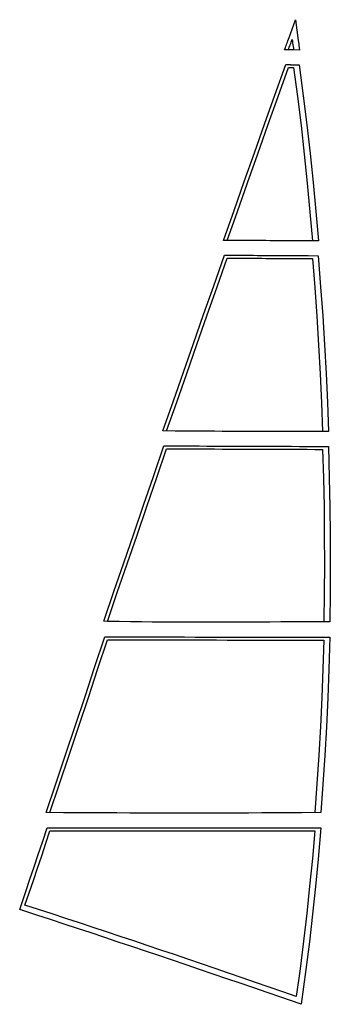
# Model space of a CAD drawing. Extents: x 0 to 527, y 0 to 1672.
import ezdxf

# ---------------------------------------------------------------- set-up
doc = ezdxf.new("R2010")
doc.units = 0
for name, color, linetype in [('1', 3, 'CONTINUOUS'), ('2', 3, 'CONTINUOUS'), ('3', 3, 'CONTINUOUS'), ('4', 3, 'CONTINUOUS'), ('5', 3, 'CONTINUOUS'), ('6', 3, 'CONTINUOUS')]:
    doc.layers.add(name, color=color, linetype=linetype)

msp = doc.modelspace()

# ---------------------------------------------------------------- linework, layer by layer
at = {"layer": '1', "color": 1, "linetype": 'CONTINUOUS'}
msp.add_lwpolyline([(0, 160.712), (10.3274, 191.254), (17.4169, 212.249), (24.4912, 233.245), (31.5532, 254.252), (38.5983, 275.261), (46.6627, 299.371), (74.0923, 299.371), (96.7887, 299.371), (119.408, 299.371), (141.954, 299.371), (164.434, 299.371), (186.857, 299.371), (209.233, 299.371), (231.576, 299.371), (253.898, 299.371), (276.213, 299.371), (298.531, 299.371), (320.864, 299.371), (343.22, 299.371), (365.603, 299.371), (388.016, 299.371), (410.458, 299.371), (432.928, 299.371), (455.419, 299.371), (477.928, 299.371), (510.933, 299.371), (506.234, 246.619), (501.652, 199.73), (496.649, 152.917), (491.186, 105.907), (485.288, 58.9799), (477.437, 0), (442.819, 11.9512), (419.853, 19.8678), (396.89, 27.77), (373.928, 35.6566), (350.967, 43.5264), (328.006, 51.3784), (305.045, 59.2119), (282.082, 67.0259), (259.117, 74.8197), (236.149, 82.5925), (213.176, 90.3432), (190.197, 98.0706), (167.21, 105.773), (144.212, 113.448), (121.202, 121.094), (98.1766, 128.707), (75.1322, 136.284), (52.0655, 143.822), (28.9539, 151.323), (0, 160.712), (0, 160.712)], dxfattribs=at)
at = {"layer": '1', "color": 5, "linetype": 'CONTINUOUS'}
msp.add_lwpolyline([(8.9072, 168.337), (16.0109, 189.331), (23.1016, 210.33), (30.1784, 231.333), (37.2404, 252.341), (44.287, 273.353), (51.317, 294.371), (74.0923, 294.371), (96.7887, 294.371), (119.408, 294.371), (141.954, 294.371), (164.434, 294.371), (186.857, 294.371), (209.233, 294.371), (231.576, 294.371), (253.898, 294.371), (276.213, 294.371), (298.531, 294.371), (320.864, 294.371), (343.22, 294.371), (365.603, 294.371), (388.016, 294.371), (410.458, 294.371), (432.928, 294.371), (455.419, 294.371), (477.928, 294.371), (500.448, 294.371), (496.282, 247.591), (491.708, 200.793), (486.706, 153.98), (481.264, 107.154), (475.378, 60.3182), (469.051, 13.4741), (446.078, 21.4052), (423.107, 29.3236), (400.138, 37.2277), (377.17, 45.1163), (354.202, 52.9884), (331.235, 60.8428), (308.266, 68.6787), (285.296, 76.4954), (262.323, 84.292), (239.346, 92.0678), (216.364, 99.8217), (193.374, 107.552), (170.376, 115.259), (147.366, 122.938), (124.341, 130.588), (101.3, 138.207), (78.2384, 145.79), (55.1525, 153.334), (32.0386, 160.835), (8.9072, 168.337), (8.9072, 168.337)], dxfattribs=at)
at = {"layer": '2', "color": 1, "linetype": 'CONTINUOUS'}
msp.add_lwpolyline([(44.994, 325.38), (61.9794, 376.155), (78.289, 425.04), (94.5523, 473.934), (110.771, 522.854), (126.937, 571.784), (144.08, 623.864), (168.515, 623.82), (187.692, 623.785), (206.435, 623.751), (224.869, 623.717), (243.101, 623.684), (261.214, 623.651), (279.27, 623.619), (297.313, 623.586), (315.369, 623.553), (333.453, 623.52), (351.572, 623.487), (369.725, 623.454), (387.909, 623.421), (406.119, 623.388), (424.347, 623.355), (442.59, 623.322), (460.844, 623.289), (479.107, 623.256), (497.379, 623.222), (525.799, 623.171), (524.214, 569.047), (522.356, 520.174), (520.051, 471.375), (517.28, 422.381), (514.066, 373.471), (510.487, 325.439), (477.941, 325.228), (455.431, 325.083), (432.938, 324.94), (410.467, 324.803), (388.024, 324.676), (365.61, 324.565), (343.227, 324.473), (320.871, 324.408), (298.538, 324.373), (276.219, 324.371), (253.905, 324.405), (231.582, 324.474), (209.239, 324.575), (186.862, 324.707), (164.438, 324.859), (141.957, 325.019), (119.41, 325.172), (96.7893, 325.293), (74.0924, 325.352), (44.994, 325.38), (44.994, 325.38)], dxfattribs=at)
at = {"layer": '2', "color": 5, "linetype": 'CONTINUOUS'}
msp.add_lwpolyline([(51.317, 325.374), (67.6694, 374.251), (83.9806, 423.141), (100.247, 472.046), (116.466, 520.966), (132.634, 569.902), (148.748, 618.856), (168.506, 618.82), (187.683, 618.785), (206.425, 618.751), (224.86, 618.717), (243.092, 618.684), (261.205, 618.651), (279.261, 618.619), (297.304, 618.586), (315.36, 618.553), (333.444, 618.52), (351.563, 618.487), (369.716, 618.454), (387.9, 618.421), (406.11, 618.388), (424.338, 618.355), (442.581, 618.322), (460.835, 618.289), (479.098, 618.256), (497.369, 618.222), (515.649, 618.189), (514.222, 569.427), (512.367, 520.646), (510.062, 471.849), (507.301, 423.037), (504.094, 374.212), (500.462, 325.374), (477.941, 325.228), (455.431, 325.083), (432.938, 324.94), (410.467, 324.803), (388.024, 324.676), (365.61, 324.565), (343.227, 324.473), (320.871, 324.408), (298.538, 324.373), (276.219, 324.371), (253.905, 324.405), (231.582, 324.474), (209.239, 324.575), (186.862, 324.707), (164.438, 324.859), (141.957, 325.019), (119.41, 325.172), (96.7893, 325.293), (74.0924, 325.352), (51.317, 325.374), (51.317, 325.374)], dxfattribs=at)
at = {"layer": '3', "color": 1, "linetype": 'CONTINUOUS'}
msp.add_lwpolyline([(142.437, 650.266), (159.827, 700.932), (176.576, 749.747), (193.319, 798.563), (210.056, 847.383), (226.785, 896.204), (244.556, 948.1), (263.794, 948.034), (277.731, 947.986), (291.229, 947.94), (304.457, 947.895), (317.535, 947.85), (330.542, 947.805), (343.528, 947.76), (356.52, 947.716), (369.532, 947.671), (382.567, 947.626), (395.625, 947.581), (408.703, 947.537), (421.796, 947.492), (434.901, 947.447), (448.014, 947.401), (461.135, 947.356), (474.262, 947.311), (487.395, 947.266), (500.534, 947.221), (523.523, 947.142), (525.06, 893.629), (526.05, 844.774), (526.592, 795.994), (526.688, 747.033), (526.356, 698.159), (525.64, 649.555), (497.36, 649.409), (479.088, 649.314), (460.825, 649.218), (442.57, 649.12), (424.327, 649.022), (406.099, 648.926), (387.888, 648.833), (369.705, 648.748), (351.552, 648.675), (333.433, 648.619), (315.349, 648.587), (297.293, 648.586), (279.25, 648.623), (261.194, 648.707), (243.081, 648.843), (224.849, 649.034), (206.415, 649.278), (187.674, 649.565), (168.5, 649.871), (142.437, 650.266), (142.437, 650.266)], dxfattribs=at)
at = {"layer": '3', "color": 5, "linetype": 'CONTINUOUS'}
msp.add_lwpolyline([(148.748, 650.17), (165.502, 698.984), (182.251, 747.8), (198.995, 796.617), (215.732, 845.437), (232.461, 894.259), (249.18, 943.084), (263.777, 943.034), (277.714, 942.986), (291.212, 942.94), (304.44, 942.895), (317.517, 942.85), (330.524, 942.805), (343.51, 942.76), (356.503, 942.716), (369.515, 942.671), (382.55, 942.626), (395.608, 942.581), (408.686, 942.537), (421.779, 942.492), (434.883, 942.447), (447.997, 942.401), (461.118, 942.356), (474.245, 942.311), (487.378, 942.266), (500.516, 942.221), (513.661, 942.176), (515.062, 893.426), (516.05, 844.663), (516.593, 795.887), (516.688, 747.101), (516.357, 698.306), (515.639, 649.504), (497.36, 649.409), (479.088, 649.314), (460.825, 649.218), (442.57, 649.12), (424.327, 649.022), (406.099, 648.926), (387.888, 648.833), (369.705, 648.748), (351.552, 648.675), (333.433, 648.619), (315.349, 648.587), (297.293, 648.586), (279.25, 648.623), (261.194, 648.707), (243.081, 648.843), (224.849, 649.034), (206.415, 649.278), (187.674, 649.565), (168.5, 649.871), (148.748, 650.17), (148.748, 650.17)], dxfattribs=at)
at = {"layer": '4', "color": 1, "linetype": 'CONTINUOUS'}
msp.add_lwpolyline([(242.846, 973.513), (260.618, 1024.33), (277.718, 1073.24), (294.818, 1122.14), (311.917, 1171.04), (329.014, 1219.95), (347.173, 1271.9), (359.783, 1271.82), (367.373, 1271.78), (374.721, 1271.74), (381.932, 1271.7), (389.076, 1271.66), (396.192, 1271.62), (403.306, 1271.58), (410.426, 1271.54), (417.558, 1271.5), (424.7, 1271.46), (431.852, 1271.42), (439.011, 1271.38), (446.176, 1271.34), (453.346, 1271.3), (460.518, 1271.26), (467.693, 1271.22), (474.871, 1271.18), (482.052, 1271.14), (489.235, 1271.1), (506.026, 1271.01), (510.319, 1217.87), (513.872, 1168.86), (516.958, 1119.93), (519.594, 1070.83), (521.8, 1021.84), (523.662, 972.529), (500.506, 972.557), (487.368, 972.574), (474.236, 972.589), (461.109, 972.603), (447.988, 972.615), (434.875, 972.626), (421.77, 972.636), (408.677, 972.647), (395.6, 972.659), (382.542, 972.675), (369.507, 972.696), (356.495, 972.723), (343.503, 972.76), (330.517, 972.809), (317.51, 972.873), (304.433, 972.953), (291.205, 973.051), (277.708, 973.169), (263.773, 973.303), (242.846, 973.513), (242.846, 973.513)], dxfattribs=at)
at = {"layer": '4', "color": 5, "linetype": 'CONTINUOUS'}
msp.add_lwpolyline([(249.18, 973.45), (266.282, 1022.35), (283.382, 1071.25), (300.482, 1120.16), (317.58, 1169.06), (334.678, 1217.97), (351.773, 1266.87), (359.755, 1266.83), (367.346, 1266.78), (374.693, 1266.74), (381.905, 1266.7), (389.048, 1266.66), (396.164, 1266.62), (403.278, 1266.58), (410.398, 1266.54), (417.53, 1266.5), (424.672, 1266.46), (431.824, 1266.42), (438.984, 1266.38), (446.149, 1266.34), (453.318, 1266.3), (460.49, 1266.26), (467.666, 1266.22), (474.843, 1266.18), (482.024, 1266.14), (489.207, 1266.1), (496.393, 1266.06), (500.345, 1217.15), (503.892, 1168.23), (506.978, 1119.31), (509.604, 1070.38), (511.807, 1021.46), (513.651, 972.541), (500.506, 972.557), (487.368, 972.574), (474.236, 972.589), (461.109, 972.603), (447.988, 972.615), (434.875, 972.626), (421.77, 972.636), (408.677, 972.647), (395.6, 972.659), (382.542, 972.675), (369.507, 972.696), (356.495, 972.723), (343.503, 972.76), (330.517, 972.809), (317.51, 972.873), (304.433, 972.953), (291.205, 973.051), (277.708, 973.169), (263.773, 973.303), (249.18, 973.45), (249.18, 973.45)], dxfattribs=at)
at = {"layer": '5', "color": 1, "linetype": 'CONTINUOUS'}
msp.add_lwpolyline([(345.429, 1297.06), (363.431, 1347.89), (380.746, 1396.78), (398.061, 1445.67), (415.375, 1494.56), (432.69, 1543.45), (451.079, 1595.38), (456.178, 1595.34), (456.633, 1595.34), (457.076, 1595.33), (457.513, 1595.33), (457.947, 1595.32), (458.38, 1595.32), (458.813, 1595.32), (459.247, 1595.31), (459.682, 1595.31), (460.117, 1595.31), (460.552, 1595.3), (460.987, 1595.3), (461.423, 1595.3), (461.859, 1595.29), (462.295, 1595.29), (462.731, 1595.28), (463.167, 1595.28), (463.603, 1595.28), (464.04, 1595.27), (473.865, 1595.19), (480.919, 1542.47), (486.972, 1493.33), (492.475, 1444.29), (497.496, 1395.1), (502.077, 1346.04), (506.437, 1296.15), (489.203, 1296.22), (482.02, 1296.25), (474.84, 1296.27), (467.662, 1296.3), (460.487, 1296.33), (453.315, 1296.36), (446.146, 1296.39), (438.981, 1296.42), (431.821, 1296.45), (424.67, 1296.48), (417.527, 1296.51), (410.396, 1296.54), (403.275, 1296.58), (396.162, 1296.62), (389.046, 1296.67), (381.902, 1296.72), (374.692, 1296.78), (367.344, 1296.85), (359.754, 1296.92), (345.429, 1297.06), (345.429, 1297.06)], dxfattribs=at)
at = {"layer": '5', "color": 5, "linetype": 'CONTINUOUS'}
msp.add_lwpolyline([(351.773, 1296.99), (369.087, 1345.89), (386.402, 1394.78), (403.716, 1443.67), (421.031, 1492.56), (438.345, 1541.45), (455.66, 1590.34), (456.136, 1590.34), (456.591, 1590.34), (457.034, 1590.33), (457.471, 1590.33), (457.905, 1590.32), (458.338, 1590.32), (458.772, 1590.32), (459.206, 1590.31), (459.64, 1590.31), (460.075, 1590.31), (460.51, 1590.3), (460.946, 1590.3), (461.381, 1590.3), (461.817, 1590.29), (462.253, 1590.29), (462.689, 1590.29), (463.125, 1590.28), (463.562, 1590.28), (463.998, 1590.27), (464.435, 1590.27), (470.994, 1541.24), (477.035, 1492.22), (482.536, 1443.19), (487.539, 1394.17), (492.115, 1345.17), (496.389, 1296.19), (489.203, 1296.22), (482.02, 1296.25), (474.84, 1296.27), (467.662, 1296.3), (460.487, 1296.33), (453.315, 1296.36), (446.146, 1296.39), (438.981, 1296.42), (431.821, 1296.45), (424.67, 1296.48), (417.527, 1296.51), (410.396, 1296.54), (403.275, 1296.58), (396.162, 1296.62), (389.046, 1296.67), (381.902, 1296.72), (374.692, 1296.78), (367.344, 1296.85), (359.754, 1296.92), (351.773, 1296.99), (351.773, 1296.99)], dxfattribs=at)
at = {"layer": '6', "color": 1, "linetype": 'CONTINUOUS'}
msp.add_lwpolyline([(449.313, 1620.41), (450.782, 1624.55), (451.56, 1626.75), (452.339, 1628.95), (453.117, 1631.14), (453.895, 1633.34), (454.699, 1635.61), (454.82, 1635.93), (454.901, 1636.14), (454.983, 1636.36), (455.066, 1636.58), (455.148, 1636.8), (455.231, 1637.02), (455.313, 1637.24), (455.396, 1637.47), (455.478, 1637.7), (455.561, 1637.92), (455.644, 1638.15), (455.727, 1638.38), (455.809, 1638.61), (455.892, 1638.84), (455.975, 1639.07), (456.058, 1639.31), (456.142, 1639.54), (456.225, 1639.77), (456.308, 1640.01), (467.583, 1671.67), (472.356, 1636.61), (472.78, 1633.54), (473.168, 1630.55), (473.558, 1627.57), (473.953, 1624.58), (474.533, 1620.19), (463.998, 1620.28), (463.562, 1620.29), (463.125, 1620.29), (462.689, 1620.3), (462.253, 1620.3), (461.817, 1620.3), (461.381, 1620.31), (460.946, 1620.31), (460.51, 1620.31), (460.075, 1620.32), (459.64, 1620.32), (459.206, 1620.32), (458.772, 1620.33), (458.339, 1620.33), (457.905, 1620.33), (457.471, 1620.34), (457.034, 1620.34), (456.591, 1620.34), (456.136, 1620.35), (449.313, 1620.41), (449.313, 1620.41)], dxfattribs=at)
at = {"layer": '6', "color": 5, "linetype": 'CONTINUOUS'}
msp.add_lwpolyline([(455.66, 1620.35), (456.438, 1622.55), (457.216, 1624.75), (457.994, 1626.94), (458.772, 1629.14), (459.55, 1631.34), (460.327, 1633.53), (460.417, 1633.77), (460.506, 1634), (460.595, 1634.23), (460.683, 1634.47), (460.77, 1634.7), (460.857, 1634.94), (460.943, 1635.17), (461.029, 1635.4), (461.115, 1635.64), (461.2, 1635.87), (461.285, 1636.11), (461.37, 1636.34), (461.455, 1636.58), (461.539, 1636.82), (461.624, 1637.05), (461.708, 1637.29), (461.792, 1637.52), (461.876, 1637.76), (461.96, 1637.99), (462.044, 1638.23), (462.45, 1635.24), (462.863, 1632.26), (463.251, 1629.26), (463.644, 1626.27), (464.039, 1623.27), (464.435, 1620.28), (463.998, 1620.28), (463.562, 1620.29), (463.125, 1620.29), (462.689, 1620.3), (462.253, 1620.3), (461.817, 1620.3), (461.381, 1620.31), (460.946, 1620.31), (460.51, 1620.31), (460.075, 1620.32), (459.64, 1620.32), (459.206, 1620.32), (458.772, 1620.33), (458.339, 1620.33), (457.905, 1620.33), (457.471, 1620.34), (457.034, 1620.34), (456.591, 1620.34), (456.136, 1620.35), (455.66, 1620.35), (455.66, 1620.35)], dxfattribs=at)

doc.saveas('drawing.dxf')
